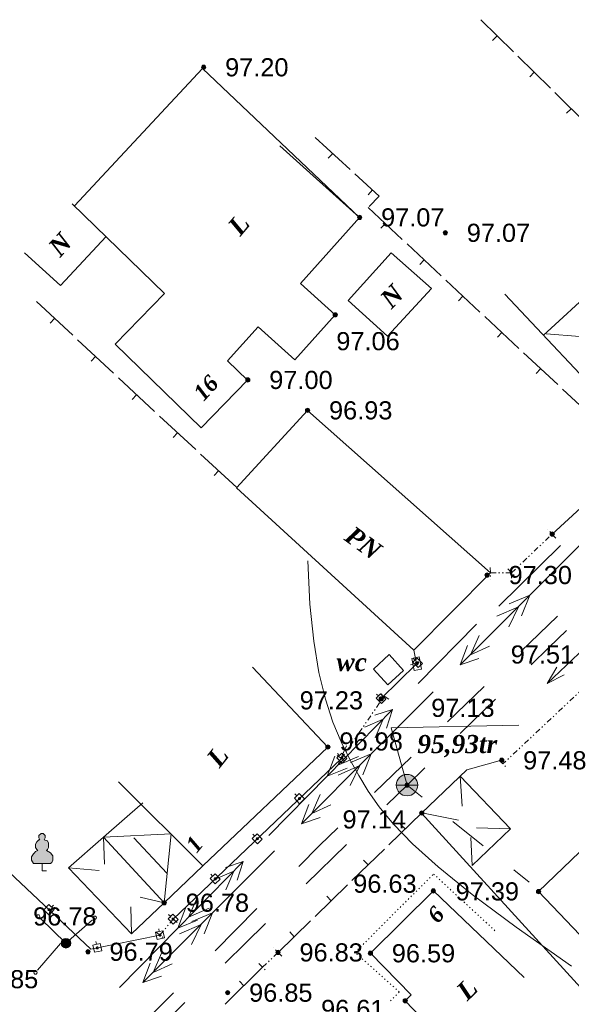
# Model space of a CAD drawing. Header units: millimetres. Extents: x 9396 to 25236, y 15106 to 31102.
# Tile 16 of 256: x 9735 to 9787, y 15917 to 16009. Entities that reach past the tile are written whole.
import ezdxf
from ezdxf.enums import TextEntityAlignment as Align

# ---------------------------------------------------------------- set-up
doc = ezdxf.new("R2010")
doc.units = ezdxf.units.MM
for name, pattern in [('DIVIDE', [1.25, 0.5, -0.25, 0, -0.25, 0, -0.25]), ('DOT', [0.25, 0, -0.25]), ('HIDDEN', [0.375, 0.25, -0.125])]:
    doc.linetypes.add(name, pattern=pattern)
for name, color, linetype, lineweight, true_color in [('1001010', 7, 'Continuous', 9, 0x000000), ('10010110', 7, 'Continuous', 20, 0xa25100), ('1002020', 7, 'Continuous', 9, 0x000000), ('1070000', 7, 'DOT', 9, 0x000000), ('2030012', 7, 'Continuous', 9, 0x000000), ('21100200', 7, 'HIDDEN', 0, 0x800080), ('3000105', 7, 'DIVIDE', 9, 0x000000), ('3000113', 7, 'Continuous', 9, 0x000000), ('3000130', 7, 'Continuous', 9, 0x000000), ('3000220', 7, 'Continuous', 9, 0x000000), ('4000210', 7, 'Continuous', 9, 0x000000), ('5010210', 7, 'Continuous', 20, 0x008000), ('5010420', 7, 'Continuous', 9, 0x000000), ('6011210', 1, 'Continuous', 9, 0xff0000), ('6011300', 1, 'Continuous', 20, 0xff0000), ('8010120', 7, 'Continuous', 20, 0x0080ff), ('9010110', 7, 'Continuous', 9, 0x000000)]:
    doc.layers.add(name, color=color, linetype=linetype, lineweight=lineweight, true_color=true_color)
doc.styles.add('10', font='timesbi.ttf', dxfattribs={"height": 0.001481})
doc.styles.add('12', font='timesbi.ttf', dxfattribs={"height": 0.001693})
doc.styles.add('9', font='timesbi.ttf', dxfattribs={"height": 0.001693})
doc.styles.add('F2', font='arial.ttf', dxfattribs={"height": 0.001693})

# ---------------------------------------------------------------- blocks, each defined once
blk = doc.blocks.new('SYMBOL21100200')
at = {"true_color": 0x800080}
h = blk.add_hatch(color=216, dxfattribs=at)
edge = h.paths.add_edge_path()
edge.add_arc((0, 0), 0.1, 0, 360)
at = {"color": 216, "linetype": 'Continuous', "lineweight": 0, "true_color": 0x800080}
blk.add_circle((0, 0), 0.1, dxfattribs=at)
blk = doc.blocks.new('SYMBOL4000210')
at = {"true_color": 0xffffff}
blk.add_hatch(color=7, dxfattribs=at).paths.add_polyline_path([(0.05, 1.75), (-0.05, 1.75), (-0.15, 1.65), (-0.15, 1.55), (-0.1, 1.45), (-0.15, 1.45), (-0.25, 1.35), (-0.3, 1.25), (-0.3, 1.1), (-0.25, 1), (-0.2, 0.95), (-0.3, 0.9), (-0.35, 0.85), (-0.4, 0.8), (-0.5, 0.65), (-0.5, 0.5), (-0.4, 0.35), (-0.3, 0.35), (-0.1, 0.35), (0, 0.35), (0.15, 0.35), (0.4, 0.35), (0.45, 0.4), (0.5, 0.5), (0.5, 0.7), (0.4, 0.85), (0.2, 0.95), (0.25, 1), (0.3, 1.1), (0.3, 1.3), (0.25, 1.4), (0.1, 1.45), (0.15, 1.55), (0.15, 1.65)])
at = {"color": 18, "linetype": 'Continuous', "lineweight": 0, "true_color": 0x000000, "flags": 128}
blk.add_lwpolyline([(0.05, 1.75), (-0.05, 1.75), (-0.15, 1.65), (-0.15, 1.55), (-0.1, 1.45), (-0.15, 1.45), (-0.25, 1.35), (-0.3, 1.25), (-0.3, 1.1), (-0.25, 1), (-0.2, 0.95), (-0.3, 0.9), (-0.35, 0.85), (-0.4, 0.8), (-0.5, 0.65), (-0.5, 0.5), (-0.4, 0.35), (-0.3, 0.35), (-0.1, 0.35), (0, 0.35), (0.15, 0.35), (0.4, 0.35), (0.45, 0.4), (0.5, 0.5), (0.5, 0.7), (0.4, 0.85), (0.2, 0.95), (0.25, 1), (0.3, 1.1), (0.3, 1.3), (0.25, 1.4), (0.1, 1.45), (0.15, 1.55), (0.15, 1.65), (0.05, 1.75)], close=True, dxfattribs=at)
blk.add_lwpolyline([(0, 0.35), (0, 0), (0.2, 0)], dxfattribs=at)
blk = doc.blocks.new('SYMBOL5010420')
at = {"true_color": 0xffffff}
h = blk.add_hatch(color=7, dxfattribs=at)
edge = h.paths.add_edge_path()
edge.add_arc((0, 0), 0.5, 0, 360)
at = {"color": 18, "linetype": 'Continuous', "lineweight": 9, "true_color": 0x000000, "flags": 128}
blk.add_lwpolyline([(-0.5, 0), (0.5, 0)], dxfattribs=at)
at = {"color": 18, "linetype": 'Continuous', "lineweight": 9, "true_color": 0x000000}
blk.add_circle((0, 0), 0.5, dxfattribs=at)
blk = doc.blocks.new('SYMBOL2030012')
at = {"true_color": 0xffffff}
h = blk.add_hatch(color=7, dxfattribs=at)
edge = h.paths.add_edge_path()
edge.add_arc((0, 0), 0.225, 0, 360)
at = {"true_color": 0x000000}
h = blk.add_hatch(color=18, dxfattribs=at)
edge = h.paths.add_edge_path()
edge.add_arc((0, 0), 0.05, 0, 360)
at = {"color": 18, "linetype": 'Continuous', "lineweight": 0, "true_color": 0x000000}
for radius in [0.225, 0.05]:
    blk.add_circle((0, 0), radius, dxfattribs=at)

msp = doc.modelspace()

# ---------------------------------------------------------------- linework, layer by layer
at = {"layer": '1001010', "color": 253}
for p, q in [((9767.043, 15990.526), (9761.517, 15984.334)), ((9764.758, 15981.417), (9761.517, 15984.334)), ((9764.758, 15981.417), (9760.978, 15977.217)), ((9757.556, 15980.289), (9754.707, 15977.122)), ((9760.978, 15977.217), (9757.556, 15980.289)), ((9784.442, 15979.635), (9787.588, 15979.402)), ((9756.56, 15975.319), (9754.707, 15977.122)), ((9762.178, 15972.497), (9755.557, 15965.273)), ((9768.321, 15948.341), (9769.678, 15946.857)), ((9769.678, 15946.857), (9771.146, 15948.195)), ((9776.418, 15938.327), (9776.612, 15935.549)), ((9772.838, 15934.897), (9776.258, 15934.219)), ((9781.109, 15933.404), (9777.942, 15933.509)), ((9743.132, 15932.628), (9743.223, 15930.126)), ((9745.953, 15932.581), (9749.045, 15929.262)), ((9777.542, 15929.987), (9777.41, 15932.622)), ((9739.856, 15929.762), (9742.722, 15929.535)), ((9748.778, 15926.517), (9746.543, 15927.033)), ((9773.918, 15927.637), (9782.387, 15919.544)), ((9745.735, 15923.622), (9745.679, 15926.123))]:
    msp.add_line(p, q, dxfattribs=at)
for points in [[(9767.038, 15990.517, 0), (9752.365, 16004.418, 0), (9740.413, 15991.591, 0)], [(9752.236, 15970.876, 0), (9744.209, 15978.687, 0), (9748.812, 15983.417, 0), (9740.212, 15991.786, 0)], [(9743.365, 15988.718, 0), (9739.124, 15984.143, 0), (9735.751, 15987.219, 0)], [(9795.758, 15976.917, 0), (9789.064, 15983.978, 0), (9784.169, 15979.48, 0)], [(9795.758, 15976.917, 0), (9791.089, 15972.195, 0), (9780.578, 15983.349, 0)], [(9756.56, 15975.319, 0), (9752.236, 15970.876, 0), (9744.209, 15978.687, 0)], [(9762.178, 15972.497, 0), (9779.238, 15957.317, 0), (9772.111, 15950.113, 0), (9755.557, 15965.273, 0)], [(9771.146, 15948.195, 0), (9769.782, 15949.704, 0), (9768.321, 15948.341, 0)], [(9757.046, 15948.505, 0), (9764.058, 15941.057, 0), (9752.4, 15929.964, 0)], [(9781.895, 15943.102, 0), (9769.989, 15942.837, 0), (9771.458, 15937.497, 0)], [(9776.418, 15938.327, 0), (9781.109, 15933.404, 0), (9777.542, 15929.987, 0)], [(9744.527, 15937.796, 0), (9752.4, 15929.964, 0), (9748.778, 15926.517, 0)], [(9792.938, 15936.417, 0), (9783.718, 15927.577, 0), (9793.399, 15917.432, 0)], [(9748.778, 15926.517, 0), (9743.132, 15932.628, 0), (9746.797, 15935.838, 0)], [(9748.778, 15926.517, 0), (9745.735, 15923.622, 0), (9739.856, 15929.762, 0), (9743.132, 15932.628, 0)], [(9743.132, 15932.628, 0), (9749.437, 15932.946, 0), (9748.778, 15926.517, 0)], [(9773.918, 15927.637, 0), (9768.038, 15921.797, 0), (9771.861, 15917.926, 0), (9771.298, 15917.357, 0), (9774.242, 15914.264, 0)]]:
    msp.add_polyline3d(points, dxfattribs=at)
at = {"layer": '10010110'}
msp.add_polyline3d([(9786.811, 15920.602, 0), (9781.645, 15924.246, 0), (9777.553, 15927.3, 0), (9774.382, 15929.856, 0), (9771.979, 15932.006, 0), (9770.189, 15933.844, 0), (9768.86, 15935.46, 0), (9767.837, 15936.948, 0), (9766.969, 15938.4, 0), (9766.129, 15939.904, 0), (9765.313, 15941.541, 0), (9764.543, 15943.388, 0), (9763.844, 15945.521, 0), (9763.237, 15948.016, 0), (9762.747, 15950.952, 0), (9762.396, 15954.403, 0), (9762.208, 15958.448, 0)], dxfattribs=at)
at = {"layer": '1002020', "color": 253}
for p, q in [((9767.038, 15990.517), (9759.582, 15997.184)), ((9767.043, 15990.526), (9761.517, 15984.334)), ((9765.961, 15982.747), (9769.987, 15987.215)), ((9764.758, 15981.417), (9761.517, 15984.334)), ((9764.758, 15981.417), (9760.978, 15977.217)), ((9757.556, 15980.289), (9754.707, 15977.122)), ((9760.978, 15977.217), (9757.556, 15980.289)), ((9756.56, 15975.319), (9754.707, 15977.122))]:
    msp.add_line(p, q, dxfattribs=at)
for points in [[(9752.236, 15970.876, 0), (9744.209, 15978.687, 0), (9748.812, 15983.417, 0), (9740.212, 15991.786, 0)], [(9769.987, 15987.215, 0), (9773.733, 15983.878, 0), (9769.628, 15979.419, 0), (9765.961, 15982.747, 0)], [(9756.56, 15975.319, 0), (9752.236, 15970.876, 0), (9744.209, 15978.687, 0)]]:
    msp.add_polyline3d(points, dxfattribs=at)
at = {"layer": '1070000', "color": 253}
for points in [[(9766.611, 15921.882, 0), (9773.94, 15929.197, 0), (9779.823, 15923.767, 0)], [(9769.922, 15917.353, 0), (9770.736, 15918.185, 0), (9766.611, 15921.882, 0)]]:
    msp.add_polyline3d(points, dxfattribs=at)
at = {"layer": '3000105', "color": 253}
for p, q in [((9785.362, 15960.574), (9784.605, 15961.373)), ((9779.233, 15957.817), (9779.244, 15956.717)), ((9779.233, 15957.817), (9779.244, 15956.717)), ((9781.218, 15957.337), (9779.238, 15957.317)), ((9780.874, 15957.7), (9781.631, 15956.902)), ((9781.223, 15956.837), (9781.212, 15957.937)), ((9781.223, 15956.837), (9781.212, 15957.937)), ((9788.071, 15946.697), (9780.415, 15939.48)), ((9765.338, 15939.977), (9769.338, 15945.817)), ((9769.75, 15945.535), (9768.843, 15946.157)), ((9764.925, 15940.26), (9765.833, 15939.638)), ((9780.072, 15939.843), (9780.826, 15939.043)), ((9750.004, 15924.672), (9749.153, 15925.369)), ((9748.398, 15923.497), (9749.617, 15924.989)), ((9748.011, 15923.814), (9748.863, 15923.118)), ((9759.766, 15921.518), (9759.001, 15922.309)), ((9757.98, 15920.487), (9759.418, 15921.877)), ((9757.633, 15920.847), (9758.397, 15920.056))]:
    msp.add_line(p, q, dxfattribs=at)
msp.add_polyline3d([(9779.238, 15957.317, 0), (9781.218, 15957.337, 0), (9785.018, 15960.937, 0)], dxfattribs=at)
at = {"layer": '3000113', "color": 253}
msp.add_line((9785.018, 15960.937), (9792.778, 15968.117), dxfattribs=at)
msp.add_polyline3d([(9780.278, 15939.817, 0), (9777.038, 15938.917, 0), (9772.798, 15934.877, 0), (9821.938, 15880.997, 0)], dxfattribs=at)
at = {"layer": '3000130', "color": 253}
for p, q in [((9772.358, 15948.837), (9772.111, 15950.113)), ((9772.021, 15949.347), (9772.201, 15949.167)), ((9769.038, 15945.577), (9772.358, 15948.837)), ((9771.771, 15948.727), (9772.011, 15948.767)), ((9768.621, 15946.007), (9768.791, 15945.827)), ((9749.617, 15924.989), (9765.338, 15939.977)), ((9764.961, 15940.447), (9765.131, 15940.267)), ((9761.001, 15936.677), (9761.181, 15936.497)), ((9757.071, 15932.927), (9757.241, 15932.747)), ((9753.141, 15929.177), (9753.311, 15928.997)), ((9738.451, 15926.297), (9738.281, 15926.117)), ((9749.201, 15925.427), (9749.371, 15925.247)), ((9748.281, 15924.087), (9748.331, 15923.837)), ((9742.421, 15922.887), (9742.471, 15922.637))]:
    msp.add_line(p, q, dxfattribs=at)
for points in [[(9772.811, 15948.337, 0), (9772.591, 15949.467, 0), (9771.901, 15949.337, 0), (9772.121, 15948.207, 0), (9772.811, 15948.337, 0)], [(9772.491, 15948.477, 0), (9772.891, 15948.867, 0), (9772.401, 15949.367, 0), (9772.001, 15948.977, 0), (9772.491, 15948.477, 0)], [(9772.361, 15948.697, 0), (9772.431, 15948.717, 0), (9772.481, 15948.767, 0), (9772.491, 15948.837, 0), (9772.481, 15948.907, 0), (9772.431, 15948.957, 0), (9772.361, 15948.977, 0), (9772.291, 15948.957, 0), (9772.241, 15948.907, 0), (9772.221, 15948.837, 0), (9772.241, 15948.767, 0), (9772.291, 15948.717, 0), (9772.361, 15948.697, 0)], [(9772.441, 15948.827, 0), (9772.491, 15948.837, 0), (9772.521, 15948.877, 0), (9772.531, 15948.917, 0), (9772.521, 15948.967, 0), (9772.491, 15948.997, 0), (9772.441, 15949.007, 0), (9772.401, 15948.997, 0), (9772.361, 15948.967, 0), (9772.351, 15948.917, 0), (9772.361, 15948.877, 0), (9772.401, 15948.837, 0), (9772.441, 15948.827, 0)], [(9769.081, 15945.127, 0), (9769.481, 15945.527, 0), (9768.991, 15946.027, 0), (9768.591, 15945.627, 0), (9769.081, 15945.127, 0)], [(9769.041, 15945.487, 0), (9769.081, 15945.497, 0), (9769.121, 15945.537, 0), (9769.131, 15945.577, 0), (9769.121, 15945.627, 0), (9769.081, 15945.657, 0), (9769.041, 15945.667, 0), (9768.991, 15945.657, 0), (9768.961, 15945.627, 0), (9768.951, 15945.577, 0), (9768.961, 15945.537, 0), (9768.991, 15945.497, 0), (9769.041, 15945.487, 0)], [(9765.391, 15939.537, 0), (9765.851, 15939.977, 0), (9765.361, 15940.487, 0), (9764.901, 15940.047, 0), (9765.391, 15939.537, 0)], [(9765.381, 15939.917, 0), (9765.421, 15939.927, 0), (9765.461, 15939.967, 0), (9765.471, 15940.017, 0), (9765.461, 15940.057, 0), (9765.421, 15940.097, 0), (9765.381, 15940.107, 0), (9765.331, 15940.097, 0), (9765.291, 15940.057, 0), (9765.281, 15940.017, 0), (9765.291, 15939.967, 0), (9765.331, 15939.927, 0), (9765.381, 15939.917, 0)], [(9761.431, 15935.767, 0), (9761.891, 15936.207, 0), (9761.401, 15936.717, 0), (9760.951, 15936.277, 0), (9761.431, 15935.767, 0)], [(9761.421, 15936.147, 0), (9761.461, 15936.157, 0), (9761.501, 15936.197, 0), (9761.511, 15936.237, 0), (9761.501, 15936.287, 0), (9761.461, 15936.327, 0), (9761.421, 15936.337, 0), (9761.371, 15936.327, 0), (9761.331, 15936.287, 0), (9761.321, 15936.237, 0), (9761.331, 15936.197, 0), (9761.371, 15936.157, 0), (9761.421, 15936.147, 0)], [(9757.501, 15932.017, 0), (9757.951, 15932.457, 0), (9757.471, 15932.957, 0), (9757.011, 15932.527, 0), (9757.501, 15932.017, 0)], [(9757.481, 15932.397, 0), (9757.531, 15932.407, 0), (9757.571, 15932.447, 0), (9757.581, 15932.487, 0), (9757.571, 15932.537, 0), (9757.531, 15932.577, 0), (9757.481, 15932.587, 0), (9757.441, 15932.577, 0), (9757.401, 15932.537, 0), (9757.391, 15932.487, 0), (9757.401, 15932.447, 0), (9757.441, 15932.407, 0), (9757.481, 15932.397, 0)], [(9753.561, 15928.267, 0), (9754.021, 15928.707, 0), (9753.541, 15929.207, 0), (9753.081, 15928.777, 0), (9753.561, 15928.267, 0)], [(9753.551, 15928.647, 0), (9753.601, 15928.657, 0), (9753.631, 15928.687, 0), (9753.651, 15928.737, 0), (9753.631, 15928.787, 0), (9753.601, 15928.827, 0), (9753.551, 15928.837, 0), (9753.501, 15928.827, 0), (9753.471, 15928.787, 0), (9753.451, 15928.737, 0), (9753.471, 15928.687, 0), (9753.501, 15928.657, 0), (9753.551, 15928.647, 0)], [(9737.551, 15925.847, 0), (9738.051, 15925.367, 0), (9738.531, 15925.877, 0), (9738.031, 15926.357, 0), (9737.551, 15925.847, 0)], [(9738.041, 15925.757, 0), (9738.091, 15925.777, 0), (9738.131, 15925.807, 0), (9738.141, 15925.857, 0), (9738.131, 15925.907, 0), (9738.091, 15925.947, 0), (9738.041, 15925.957, 0), (9737.991, 15925.947, 0), (9737.951, 15925.907, 0), (9737.941, 15925.857, 0), (9737.951, 15925.807, 0), (9737.991, 15925.777, 0), (9738.041, 15925.757, 0)], [(9749.631, 15924.517, 0), (9750.091, 15924.957, 0), (9749.601, 15925.457, 0), (9749.151, 15925.027, 0), (9749.631, 15924.517, 0)], [(9749.621, 15924.897, 0), (9749.661, 15924.907, 0), (9749.701, 15924.937, 0), (9749.711, 15924.987, 0), (9749.701, 15925.037, 0), (9749.661, 15925.067, 0), (9749.621, 15925.087, 0), (9749.571, 15925.067, 0), (9749.531, 15925.037, 0), (9749.521, 15924.987, 0), (9749.531, 15924.937, 0), (9749.571, 15924.907, 0), (9749.621, 15924.897, 0)], [(9748.131, 15923.087, 0), (9748.811, 15923.227, 0), (9748.671, 15923.907, 0), (9747.991, 15923.767, 0), (9748.131, 15923.087, 0)], [(9748.401, 15923.397, 0), (9748.451, 15923.407, 0), (9748.481, 15923.447, 0), (9748.501, 15923.497, 0), (9748.481, 15923.547, 0), (9748.451, 15923.587, 0), (9748.401, 15923.597, 0), (9748.351, 15923.587, 0), (9748.311, 15923.547, 0), (9748.301, 15923.497, 0), (9748.311, 15923.447, 0), (9748.351, 15923.407, 0), (9748.401, 15923.397, 0)], [(9742.271, 15921.887, 0), (9742.961, 15922.027, 0), (9742.821, 15922.707, 0), (9742.131, 15922.567, 0), (9742.271, 15921.887, 0)], [(9742.541, 15922.197, 0), (9742.591, 15922.207, 0), (9742.631, 15922.247, 0), (9742.641, 15922.297, 0), (9742.631, 15922.347, 0), (9742.591, 15922.387, 0), (9742.541, 15922.397, 0), (9742.491, 15922.387, 0), (9742.461, 15922.347, 0), (9742.441, 15922.297, 0), (9742.461, 15922.247, 0), (9742.491, 15922.207, 0), (9742.541, 15922.197, 0)]]:
    msp.add_polyline3d(points, close=True, dxfattribs=at)
msp.add_polyline3d([(9724.978, 15938.136, 0), (9741.958, 15922.177, 0), (9748.398, 15923.497, 0)], dxfattribs=at)
at = {"layer": '3000220', "color": 253}
for p, q in [((9781.391, 16005.977), (9778.351, 16008.977)), ((9779.871, 16007.477), (9779.451, 16007.047)), ((9784.851, 16002.577), (9781.811, 16005.567)), ((9783.331, 16004.067), (9782.911, 16003.647)), ((9788.301, 15999.167), (9785.261, 16002.167)), ((9786.781, 16000.667), (9786.361, 16000.237)), ((9766.151, 15994.987), (9762.881, 15997.977)), ((9764.521, 15996.477), (9764.111, 15996.037)), ((9768.231, 15993.087), (9767.831, 15992.637)), ((9771.021, 15988.437), (9767.831, 15991.427)), ((9769.431, 15989.927), (9769.021, 15989.497)), ((9774.651, 15985.057), (9771.461, 15988.037)), ((9773.051, 15986.547), (9772.641, 15986.107)), ((9778.271, 15981.667), (9775.081, 15984.647)), ((9776.681, 15983.157), (9776.271, 15982.717)), ((9740.251, 15979.517), (9736.881, 15982.647)), ((9781.901, 15978.277), (9778.711, 15981.257)), ((9738.561, 15981.077), (9738.151, 15980.637)), ((9780.301, 15979.767), (9779.891, 15979.327)), ((9744.071, 15975.957), (9740.711, 15979.087)), ((9742.391, 15977.517), (9741.981, 15977.077)), ((9785.531, 15974.897), (9782.331, 15977.877)), ((9783.931, 15976.387), (9783.521, 15975.947)), ((9747.901, 15972.397), (9744.531, 15975.527)), ((9746.221, 15973.957), (9745.811, 15973.517)), ((9789.151, 15971.507), (9785.961, 15974.487)), ((9751.731, 15968.837), (9748.361, 15971.967)), ((9750.041, 15970.397), (9749.641, 15969.957)), ((9755.561, 15965.277), (9752.191, 15968.407)), ((9753.871, 15966.837), (9753.461, 15966.397)), ((9769.761, 15931.927), (9772.801, 15934.877)), ((9771.281, 15933.407), (9770.861, 15933.837)), ((9766.311, 15928.577), (9769.351, 15931.527)), ((9767.831, 15930.057), (9767.411, 15930.487)), ((9762.871, 15925.227), (9765.901, 15928.177)), ((9764.381, 15926.707), (9763.961, 15927.137)), ((9759.421, 15921.877), (9762.451, 15924.827)), ((9760.931, 15923.347), (9760.521, 15923.787)), ((9754.491, 15917.037), (9757.981, 15920.487)), ((9756.231, 15918.767), (9755.811, 15919.187))]:
    msp.add_line(p, q, dxfattribs=at)
msp.add_polyline3d([(9767.911, 15991.547, 0), (9768.861, 15992.507, 0), (9766.601, 15994.577, 0)], dxfattribs=at)
at = {"layer": '5010210'}
for p, q in [((9786.351, 15951.937), (9784.691, 15950.337)), ((9784.691, 15950.337), (9783.041, 15948.727)), ((9776.421, 15942.307), (9779.731, 15945.517)), ((9773.111, 15939.107), (9771.461, 15937.497)), ((9771.461, 15937.497), (9769.571, 15935.647)), ((9772.881, 15936.367), (9771.461, 15937.497)), ((9775.731, 15934.097), (9778.581, 15931.837)), ((9762.031, 15928.267), (9765.801, 15931.957)), ((9782.851, 15928.447), (9781.421, 15929.577)), ((9758.261, 15924.577), (9756.381, 15922.727)), ((9756.381, 15922.727), (9754.491, 15920.877)), ((9746.951, 15913.497), (9750.721, 15917.187))]:
    msp.add_line(p, q, dxfattribs=at)
at = {"layer": '6011210'}
msp.add_line((9788.098, 15950.357), (9784.547, 15946.981), dxfattribs=at)
msp.add_polyline3d([(9786.123, 15947.79, 0), (9784.547, 15946.981, 0), (9784.547, 15946.981, 0), (9785.434, 15948.515, 0)], dxfattribs=at)
at = {"layer": '6011300'}
for p, q in [((9788.711, 15961.037), (9782.931, 15955.247)), ((9785.781, 15959.867, 28.403), (9780.041, 15954.217, 28.403)), ((9782.931, 15955.247), (9776.431, 15948.737)), ((9782.931, 15955.247), (9781.001, 15954.437)), ((9782.931, 15955.247), (9782.131, 15953.307)), ((9772.491, 15946.987, 18.736), (9777.931, 15952.527, 18.736)), ((9773.901, 15946.197), (9768.121, 15940.407)), ((9763.991, 15938.327, 18.736), (9770.111, 15944.557, 18.736)), ((9768.121, 15940.407), (9761.621, 15933.897)), ((9763.991, 15938.327, 18.736), (9764.711, 15940.207, 18.736)), ((9768.121, 15940.407), (9766.181, 15939.597)), ((9768.121, 15940.407), (9767.321, 15938.467)), ((9763.991, 15938.327, 18.736), (9765.861, 15939.087, 18.736)), ((9758.551, 15932.787, 18.736), (9763.991, 15938.327, 18.736)), ((9759.091, 15931.367), (9753.311, 15925.567)), ((9750.051, 15924.127, 18.736), (9756.171, 15930.367, 18.736)), ((9750.051, 15924.127, 18.736), (9750.771, 15926.007, 18.736)), ((9753.311, 15925.567), (9746.811, 15919.057)), ((9753.311, 15925.567), (9751.371, 15924.757)), ((9753.311, 15925.567), (9752.511, 15923.627)), ((9750.051, 15924.127, 18.736), (9751.911, 15924.887, 18.736)), ((9744.611, 15918.587, 18.736), (9750.051, 15924.127, 18.736))]:
    msp.add_line(p, q, dxfattribs=at)
for points in [[(9781.851, 15954.157, 0), (9780.971, 15952.287, 0), (9781.851, 15954.157, 0), (9779.841, 15953.277, 0)], [(9779.171, 15950.487, 0), (9777.371, 15949.677, 0), (9778.181, 15951.467, 0)], [(9778.151, 15949.327, 0), (9776.431, 15948.737, 0), (9777.091, 15950.527, 0)], [(9768.451, 15944.017, 18.736), (9770.111, 15944.557, 18.736), (9769.531, 15942.827, 18.736)], [(9767.511, 15942.907, 18.736), (9769.231, 15943.657, 18.736), (9768.501, 15941.927, 18.736)], [(9765.011, 15939.367, 18.736), (9765.811, 15941.177, 18.736), (9765.011, 15939.367, 18.736), (9766.941, 15940.187, 18.736)], [(9767.041, 15939.327, 0), (9766.161, 15937.457, 0), (9767.041, 15939.327, 0), (9765.031, 15938.437, 0)], [(9764.361, 15935.647, 0), (9762.561, 15934.837, 0), (9763.361, 15936.637, 0)], [(9763.341, 15934.487, 0), (9761.621, 15933.897, 0), (9762.281, 15935.687, 0)], [(9754.511, 15929.817, 18.736), (9756.171, 15930.367, 18.736), (9755.591, 15928.627, 18.736)], [(9753.561, 15928.707, 18.736), (9755.291, 15929.467, 18.736), (9754.561, 15927.727, 18.736)], [(9751.071, 15925.167, 18.736), (9751.861, 15926.977, 18.736), (9751.071, 15925.167, 18.736), (9753.001, 15925.997, 18.736)], [(9752.231, 15924.487, 0), (9751.351, 15922.617, 0), (9752.231, 15924.487, 0), (9750.221, 15923.607, 0)], [(9749.541, 15920.807, 0), (9747.751, 15919.997, 0), (9748.551, 15921.797, 0)], [(9748.531, 15919.647, 0), (9746.811, 15919.057, 0), (9747.471, 15920.857, 0)]]:
    msp.add_polyline3d(points, dxfattribs=at)
at = {"layer": '8010120'}
for p, q in [((9782.081, 15949.987), (9785.501, 15953.287)), ((9778.671, 15946.697), (9776.961, 15945.047)), ((9776.961, 15945.047), (9775.251, 15943.397)), ((9768.421, 15936.807), (9771.841, 15940.107)), ((9765.001, 15933.517), (9763.301, 15931.867)), ((9763.301, 15931.867), (9761.351, 15929.897)), ((9753.551, 15922.027), (9757.451, 15925.967)), ((9749.651, 15918.097), (9747.701, 15916.127))]:
    msp.add_line(p, q, dxfattribs=at)
at = {"layer": '9010110', "color": 253}
for p, q in [((9739.618, 15922.737), (9737.251, 15925.037)), ((9739.618, 15922.737), (9742.093, 15924.92)), ((9739.118, 15922.717), (9736.973, 15920.21))]:
    msp.add_line(p, q, dxfattribs=at)
for points in [[(9737.186, 15925.246, 0), (9737.166, 15925.321, 0), (9737.111, 15925.376, 0), (9737.036, 15925.396, 0), (9736.961, 15925.376, 0), (9736.906, 15925.321, 0), (9736.886, 15925.246, 0), (9736.906, 15925.171, 0), (9736.961, 15925.116, 0), (9737.036, 15925.096, 0), (9737.111, 15925.116, 0), (9737.166, 15925.171, 0), (9737.186, 15925.246, 0)], [(9742.468, 15925.118, 0), (9742.448, 15925.193, 0), (9742.393, 15925.248, 0), (9742.318, 15925.268, 0), (9742.243, 15925.248, 0), (9742.189, 15925.193, 0), (9742.168, 15925.118, 0), (9742.189, 15925.043, 0), (9742.243, 15924.988, 0), (9742.318, 15924.968, 0), (9742.393, 15924.988, 0), (9742.448, 15925.043, 0), (9742.468, 15925.118, 0)], [(9736.928, 15919.982, 0), (9736.908, 15920.057, 0), (9736.853, 15920.112, 0), (9736.778, 15920.132, 0), (9736.703, 15920.112, 0), (9736.648, 15920.057, 0), (9736.628, 15919.982, 0), (9736.648, 15919.907, 0), (9736.703, 15919.852, 0), (9736.778, 15919.832, 0), (9736.853, 15919.852, 0), (9736.908, 15919.907, 0), (9736.928, 15919.982, 0)]]:
    msp.add_polyline3d(points, close=True, dxfattribs=at)

# ---------------------------------------------------------------- block references
at = {"layer": '2030012', "color": 253, "xscale": 2, "yscale": 2, "zscale": 2}
msp.add_blockref('SYMBOL2030012', (9739.618, 15922.737), dxfattribs=at)
at = {"layer": '21100200', "xscale": 2, "yscale": 2, "zscale": 2}
for p in [(9752.478, 16004.531, 194.4), (9767.038, 15990.517, 194.14), (9775.038, 15989.077, 194.14), (9764.758, 15981.417, 194.12), (9756.598, 15975.337, 194), (9762.178, 15972.497, 193.86), (9785.018, 15960.937, 194.88), (9778.938, 15957.117, 194.6), (9769.058, 15945.557, 194.46), (9764.078, 15941.057, 193.96), (9780.298, 15939.817, 194.96), (9771.458, 15937.497, 194.26), (9772.838, 15934.897, 194.28), (9773.918, 15927.617, 193.26), (9783.738, 15927.557, 194.78), (9748.798, 15926.517, 193.56), (9741.678, 15921.937, 193.58), (9759.418, 15921.877, 193.66), (9768.038, 15921.797, 193.18), (9754.718, 15918.117, 193.7), (9771.298, 15917.357, 193.22)]:
    msp.add_blockref('SYMBOL21100200', p, dxfattribs=at)
at = {"layer": '4000210', "color": 253, "xscale": 2, "yscale": 2, "zscale": 2}
msp.add_blockref('SYMBOL4000210', (9737.393, 15929.488), dxfattribs=at)
at = {"layer": '5010420', "color": 253, "xscale": 2, "yscale": 2, "zscale": 2}
msp.add_blockref('SYMBOL5010420', (9771.458, 15937.497), dxfattribs=at)

# ---------------------------------------------------------------- texts
at = {"layer": '1001010', "color": 253, "style": '9'}
for s, rotation, p in [('L', 49.6, (9755.244, 15989.231)), ('N', 47.9, (9738.458, 15987.29)), ('PN', 323.9, (9765.997, 15961.125)), ('L', 51.3, (9753.289, 15939.555)), ('L', 43.8, (9776.493, 15917.891))]:
    msp.add_text(s, height=1.693, rotation=rotation, dxfattribs=at).set_placement(p, align=Align.MIDDLE_LEFT)
at = {"layer": '1001010', "color": 1, "true_color": 0xff0000, "style": '10'}
for s, height, rotation, p in [('16', 1.4813, 47.4, (9751.924, 15973.771)), ('1', 1.481, 50.6, (9751.249, 15931.555)), ('6', 1.481, 48.9, (9773.773, 15924.991))]:
    msp.add_text(s, height=height, rotation=rotation, dxfattribs=at).set_placement(p, align=Align.MIDDLE_LEFT)
at = {"layer": '1001010', "color": 253, "style": '9'}
msp.add_text('wc', height=1.693, dxfattribs=at).set_placement((9764.874, 15948.99), align=Align.MIDDLE_LEFT)
at = {"layer": '1002020', "color": 253, "style": '9'}
msp.add_text('N', height=1.693, rotation=46.1, dxfattribs=at).set_placement((9769.407, 15982.477), align=Align.MIDDLE_LEFT)
at = {"layer": '21100200', "color": 253, "style": 'F2'}
for s, p in [('97.20', (9754.478, 16004.531, 194.4)), ('97.07', (9769.038, 15990.517, 194.14)), ('97.07', (9777.038, 15989.077, 194.14)), ('97.06', (9764.858, 15978.957, 194.12)), ('97.00', (9758.598, 15975.337, 194)), ('96.93', (9764.178, 15972.497, 193.86)), ('97.30', (9780.938, 15957.117, 194.6)), ('97.51', (9781.138, 15949.697, 195.02)), ('97.23', (9761.438, 15945.417, 194.46)), ('97.13', (9773.718, 15944.717, 194.26)), ('96.98', (9765.158, 15941.577, 193.96)), ('97.48', (9782.298, 15939.817, 194.96)), ('97.14', (9765.438, 15934.297, 194.28)), ('96.63', (9766.438, 15928.297, 193.26)), ('97.39', (9775.998, 15927.577, 194.78)), ('96.78', (9750.798, 15926.517, 193.56)), ('96.78', (9736.558, 15925.237, 193.56)), ('96.79', (9743.678, 15921.937, 193.58)), ('96.83', (9761.418, 15921.877, 193.66)), ('96.59', (9770.038, 15921.797, 193.18)), ('96.85', (9731.118, 15919.377, 193.7)), ('96.85', (9756.718, 15918.117, 193.7)), ('96.61', (9763.438, 15916.597, 193.22))]:
    msp.add_text(s, height=1.693, dxfattribs=at).set_placement(p, align=Align.MIDDLE_LEFT)
at = {"layer": '5010420', "color": 253, "style": '12'}
msp.add_text('95,93tr', height=1.693, dxfattribs=at).set_placement((9772.418, 15941.337), align=Align.MIDDLE_LEFT)

doc.saveas('drawing.dxf')
